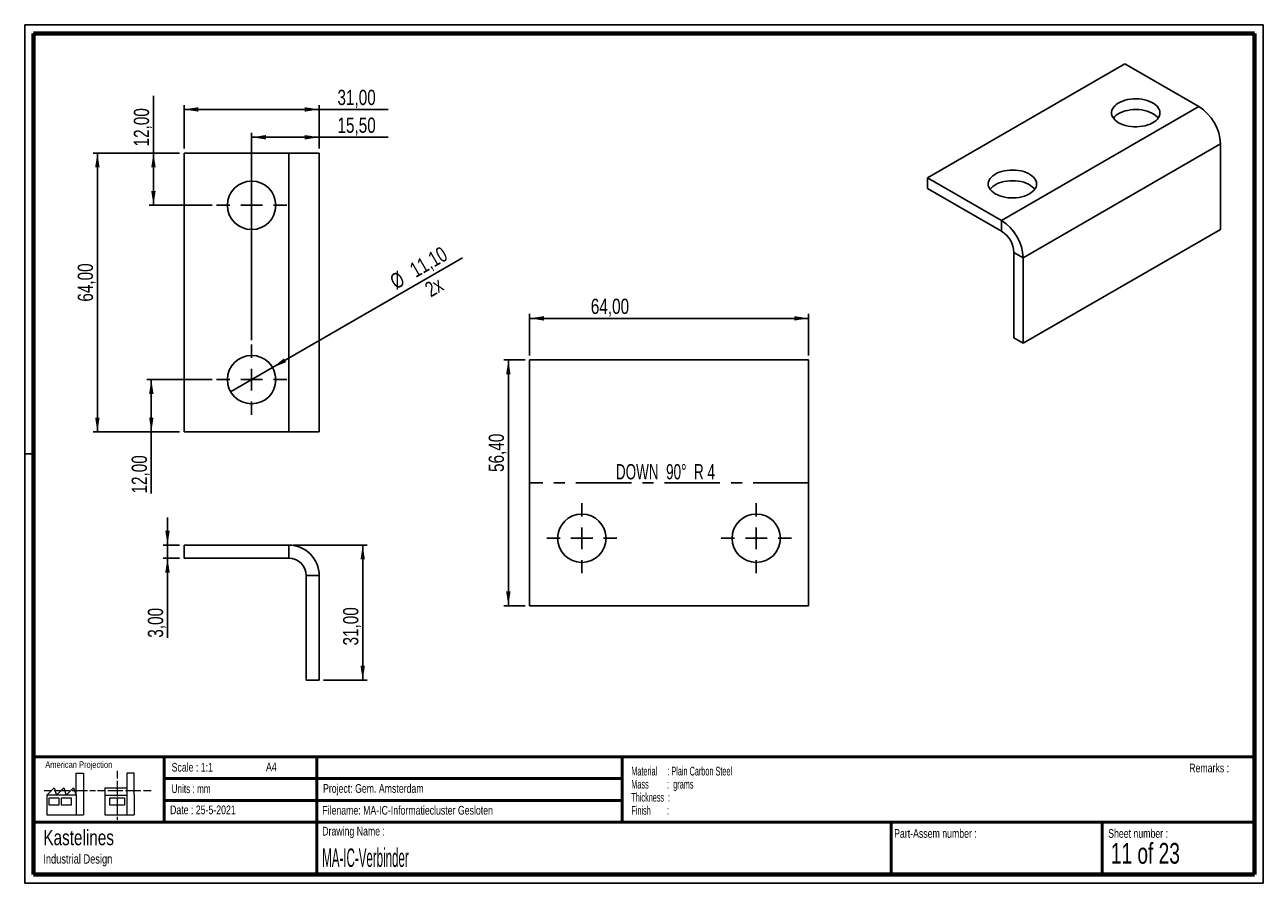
# Paper-space layout 'Verbinder' of a CAD drawing. Header units: millimetres. Extents: x 7 to 291, y 7 to 204.
import ezdxf

# ---------------------------------------------------------------- set-up
doc = ezdxf.new("R2010")
doc.units = ezdxf.units.MM
doc.linetypes.add('CENTERX2', pattern=[20.32, 12.7, -2.54, 2.54, -2.54])
for name, color, linetype in [('BORDERS', 7, 'Continuous'), ('DRAWING', 7, 'Continuous'), ('TEXT_SHEET_FORMAT', 7, 'Continuous')]:
    doc.layers.add(name, color=color, linetype=linetype)
doc.styles.add('SLDTEXTSTYLE0', font='TXT', dxfattribs={"width": 0.7})
doc.styles.add('SLDTEXTSTYLE1', font='TXT', dxfattribs={"width": 0.75})
doc.styles.add('SLDTEXTSTYLE10', font='TXT', dxfattribs={"width": 0.660714})
doc.styles.add('SLDTEXTSTYLE4', font='TXT', dxfattribs={"width": 0.55})
doc.styles.add('SLDTEXTSTYLE5', font='TXT', dxfattribs={"width": 0.605})
doc.styles.add('SLDTEXTSTYLE6', font='TXT', dxfattribs={"width": 0.549})
doc.styles.add('SLDTEXTSTYLE7', font='TXT', dxfattribs={"width": 0.467045})
doc.styles.add('SLDTEXTSTYLE9', font='TXT', dxfattribs={"width": 0.6875})
doc.dimstyles.new('SLDDIMSTYLE19', dxfattribs={"dimtxt": 3.5, "dimasz": 3.302, "dimexe": 0, "dimexo": 0.0625, "dimgap": 0.875, "dimtad": 1, "dimrnd": 1e-09, "dimzin": 12, "dimdsep": 46, "dimtxsty": 'SLDTEXTSTYLE1', "dimsah": 1, "dimcen": 0.09, "dimadec": 0, "dimazin": 3, "dimtfac": 1, "dimtmove": 0, "dimatfit": 0, "dimfxl": 1, "dimfrac": 2, "dimtolj": 1, "dimtzin": 12, "dimarcsym": 0})
doc.dimstyles.new('SLDDIMSTYLE20', dxfattribs={"dimtxt": 3.5, "dimasz": 3.302, "dimexe": 0, "dimexo": 0.0625, "dimgap": 0.875, "dimtad": 1, "dimrnd": 1e-09, "dimzin": 12, "dimdsep": 46, "dimtxsty": 'SLDTEXTSTYLE1', "dimsah": 1, "dimcen": 0.09, "dimadec": 0, "dimazin": 3, "dimtfac": 1, "dimtofl": 0, "dimtmove": 0, "dimatfit": 3, "dimfxl": 1, "dimfrac": 2, "dimtolj": 1, "dimtzin": 12, "dimarcsym": 0})
doc.dimstyles.new('SLDDIMSTYLE21', dxfattribs={"dimtxt": 3.5, "dimasz": 3.302, "dimexe": 0, "dimexo": 0.0625, "dimgap": 0.875, "dimtad": 1, "dimrnd": 1e-09, "dimzin": 12, "dimdsep": 46, "dimtxsty": 'SLDTEXTSTYLE1', "dimblk1": 'NONE', "dimsah": 1, "dimcen": 0, "dimadec": 0, "dimazin": 3, "dimtfac": 1, "dimtmove": 0, "dimatfit": 3, "dimldrblk": 'NONE', "dimfxl": 1, "dimfrac": 2, "dimtolj": 1, "dimtzin": 12, "dimarcsym": 0})

# ---------------------------------------------------------------- blocks, each defined once
blk = doc.blocks.new('SW_NOTE_0_54')
at = {"layer": 'TEXT_SHEET_FORMAT', "color": 0, "char_height": 2, "attachment_point": 1}
for s, insert, style in [('Material     : Plain Carbon Steel', (0, 2.58), 'SLDTEXTSTYLE5'), ('Mass         :  grams', (0, -0.42), 'SLDTEXTSTYLE4'), ('Thickness  :', (0, -3.42), 'SLDTEXTSTYLE5'), ('Finish        :', (0, -6.42), 'SLDTEXTSTYLE6')]:
    blk.add_mtext(s, dxfattribs=dict(at, insert=insert, style=style))
blk = doc.blocks.new('SW_NOTE_0_55')
at = {"layer": 'DRAWING', "color": 0, "attachment_point": 1, "style": 'SLDTEXTSTYLE1'}
for s, insert, char_height in [('Kastelines', (0, 4.51), 3.5), ('Industrial Design', (0, -1.09), 2.1167)]:
    blk.add_mtext(s, dxfattribs=dict(at, insert=insert, char_height=char_height))
blk = doc.blocks.new('_D_118')
at = {"layer": 'DRAWING', "color": 7}
for p, q in [((39.3, 84.39), (39.3, 90.74)), ((42.09, 84.39), (38.3, 84.39)), ((39.3, 81.39), (39.3, 84.39)), ((42.09, 81.39), (38.3, 81.39)), ((39.3, 81.39), (39.3, 63.13))]:
    blk.add_line(p, q, dxfattribs=at)
for points in [[(39.3, 84.39), (39.81, 87.69), (38.79, 87.69)], [(39.3, 81.39), (38.79, 78.09), (39.81, 78.09)]]:
    blk.add_solid(points, dxfattribs=at)
at = {"layer": 'DRAWING', "color": 7, "insert": (34.79, 63.13), "char_height": 3.5, "attachment_point": 1, "rotation": 90, "style": 'SLDTEXTSTYLE1'}
blk.add_mtext('3,00', dxfattribs=at)
blk = doc.blocks.new('_D_119')
at = {"layer": 'DRAWING', "color": 7}
for p, q in [((68.09, 84.39), (85.07, 84.39)), ((84.07, 53.39), (84.07, 84.39)), ((75.09, 53.39), (85.07, 53.39))]:
    blk.add_line(p, q, dxfattribs=at)
for points in [[(84.07, 84.39), (83.56, 81.09), (84.57, 81.09)], [(84.07, 53.39), (84.57, 56.69), (83.56, 56.69)]]:
    blk.add_solid(points, dxfattribs=at)
at = {"layer": 'DRAWING', "color": 7, "insert": (79.56, 61.34), "char_height": 3.5, "attachment_point": 1, "rotation": 90, "style": 'SLDTEXTSTYLE1'}
blk.add_mtext('31,00', dxfattribs=at)
blk = doc.blocks.new('_D_120')
at = {"layer": 'DRAWING', "color": 7}
for p, q in [((43.09, 175.35), (43.09, 185.35)), ((74.09, 175.35), (74.09, 185.35)), ((43.09, 184.35), (74.09, 184.35)), ((74.09, 184.35), (89.91, 184.35))]:
    blk.add_line(p, q, dxfattribs=at)
for points in [[(43.09, 184.35), (46.39, 183.84), (46.39, 184.86)], [(74.09, 184.35), (70.79, 184.86), (70.79, 183.84)]]:
    blk.add_solid(points, dxfattribs=at)
at = {"layer": 'DRAWING', "color": 7, "insert": (78.27, 188.86), "char_height": 3.5, "attachment_point": 1, "style": 'SLDTEXTSTYLE1'}
blk.add_mtext('31,00', dxfattribs=at)
blk = doc.blocks.new('_D_121')
at = {"layer": 'DRAWING', "color": 7}
for p, q in [((42.09, 174.35), (22.22, 174.35)), ((23.22, 174.35), (23.22, 110.35)), ((42.09, 110.35), (22.22, 110.35))]:
    blk.add_line(p, q, dxfattribs=at)
for points in [[(23.22, 174.35), (22.71, 171.05), (23.73, 171.05)], [(23.22, 110.35), (23.73, 113.65), (22.71, 113.65)]]:
    blk.add_solid(points, dxfattribs=at)
at = {"layer": 'DRAWING', "color": 7, "insert": (18.71, 140.24), "char_height": 3.5, "attachment_point": 1, "rotation": 90, "style": 'SLDTEXTSTYLE1'}
blk.add_mtext('64,00', dxfattribs=at)
blk = doc.blocks.new('_D_122')
at = {"layer": 'DRAWING', "color": 7}
for p, q in [((36.08, 174.35), (36.08, 187.5)), ((42.09, 174.35), (35.08, 174.35)), ((36.08, 174.35), (36.08, 162.35)), ((49.54, 162.35), (35.08, 162.35))]:
    blk.add_line(p, q, dxfattribs=at)
for points in [[(36.08, 174.35), (35.57, 171.05), (36.59, 171.05)], [(36.08, 162.35), (36.59, 165.65), (35.57, 165.65)]]:
    blk.add_solid(points, dxfattribs=at)
at = {"layer": 'DRAWING', "color": 7, "insert": (31.57, 175.86), "char_height": 3.5, "attachment_point": 1, "rotation": 90, "style": 'SLDTEXTSTYLE1'}
blk.add_mtext('12,00', dxfattribs=at)
blk = doc.blocks.new('_D_123')
at = {"layer": 'DRAWING', "color": 7}
for p, q in [((49.54, 122.35), (34.59, 122.35)), ((35.59, 122.35), (35.59, 110.35)), ((42.09, 110.35), (34.59, 110.35)), ((35.59, 110.35), (35.59, 96.21))]:
    blk.add_line(p, q, dxfattribs=at)
for points in [[(35.59, 122.35), (35.08, 119.05), (36.1, 119.05)], [(35.59, 110.35), (36.1, 113.65), (35.08, 113.65)]]:
    blk.add_solid(points, dxfattribs=at)
at = {"layer": 'DRAWING', "color": 7, "insert": (31.08, 96.21), "char_height": 3.5, "attachment_point": 1, "rotation": 90, "style": 'SLDTEXTSTYLE1'}
blk.add_mtext('12,00', dxfattribs=at)
blk = doc.blocks.new('_D_124')
at = {"layer": 'DRAWING', "color": 7}
for q in [(106.98, 150.29), (53.78, 119.57)]:
    blk.add_line((63.4, 125.12), q, dxfattribs=at)
blk.add_solid([(63.4, 125.12), (66.51, 126.34), (66, 127.21)], dxfattribs=at)
at = {"layer": 'DRAWING', "color": 7, "char_height": 3.5, "attachment_point": 1, "rotation": 30, "style": 'SLDTEXTSTYLE1'}
for s, insert in [('11,10', (94.47, 148.68)), ('%%c', (89.93, 146)), ('2x', (97.94, 144.21))]:
    blk.add_mtext(s, dxfattribs=dict(at, insert=insert))
blk = doc.blocks.new('_None')
blk = doc.blocks.new('_D_125')
at = {"layer": 'DRAWING', "color": 7}
for p, q in [((58.59, 131.4), (58.59, 178.97)), ((74.09, 175.35), (74.09, 178.97)), ((58.59, 177.97), (74.09, 177.97)), ((74.09, 177.97), (89.91, 177.97))]:
    blk.add_line(p, q, dxfattribs=at)
for points in [[(58.59, 177.97), (61.89, 177.46), (61.89, 178.47)], [(74.09, 177.97), (70.79, 178.47), (70.79, 177.46)]]:
    blk.add_solid(points, dxfattribs=at)
at = {"layer": 'DRAWING', "color": 7, "insert": (78.27, 182.48), "char_height": 3.5, "attachment_point": 1, "style": 'SLDTEXTSTYLE1'}
blk.add_mtext('15,50', dxfattribs=at)
blk = doc.blocks.new('SW_CENTERMARKSYMBOL_10')
at = {"layer": 'DRAWING', "color": 0}
for p, q in [((0, 5), (0, 8.05)), ((-5, 0), (-8.05, 0)), ((0, 0), (-2.5, 0)), ((0, 0), (0, 2.5)), ((0, 0), (0, -2.5)), ((0, 0), (2.5, 0)), ((5, 0), (8.05, 0)), ((0, -5), (0, -8.05))]:
    blk.add_line(p, q, dxfattribs=at)
blk = doc.blocks.new('SW_CENTERMARKSYMBOL_11')
at = {"layer": 'DRAWING', "color": 0}
for p, q in [((0, 5), (0, 8.05)), ((-5, 0), (-8.05, 0)), ((0, 0), (-2.5, 0)), ((0, 0), (0, 2.5)), ((0, 0), (0, -2.5)), ((0, 0), (2.5, 0)), ((5, 0), (8.05, 0)), ((0, -5), (0, -8.05))]:
    blk.add_line(p, q, dxfattribs=at)
blk = doc.blocks.new('_D_126')
at = {"layer": 'DRAWING', "color": 7}
for p, q in [((121.31, 126.86), (116.46, 126.86)), ((117.46, 70.45), (117.46, 126.86)), ((121.31, 70.45), (116.46, 70.45))]:
    blk.add_line(p, q, dxfattribs=at)
for points in [[(117.46, 126.86), (116.95, 123.56), (117.97, 123.56)], [(117.46, 70.45), (117.97, 73.76), (116.95, 73.76)]]:
    blk.add_solid(points, dxfattribs=at)
at = {"layer": 'DRAWING', "color": 7, "insert": (112.95, 101.16), "char_height": 3.5, "attachment_point": 1, "rotation": 90, "style": 'SLDTEXTSTYLE1'}
blk.add_mtext('56,40', dxfattribs=at)
blk = doc.blocks.new('_D_127')
at = {"layer": 'DRAWING', "color": 7}
for p, q in [((122.31, 127.86), (122.31, 137.41)), ((122.31, 136.41), (186.31, 136.41)), ((186.31, 127.86), (186.31, 137.41))]:
    blk.add_line(p, q, dxfattribs=at)
for points in [[(122.31, 136.41), (125.61, 135.9), (125.61, 136.92)], [(186.31, 136.41), (183.01, 136.92), (183.01, 135.9)]]:
    blk.add_solid(points, dxfattribs=at)
at = {"layer": 'DRAWING', "color": 7, "insert": (136.37, 140.92), "char_height": 3.5, "attachment_point": 1, "style": 'SLDTEXTSTYLE1'}
blk.add_mtext('64,00', dxfattribs=at)
blk = doc.blocks.new('SW_CENTERMARKSYMBOL_12')
at = {"layer": 'DRAWING', "color": 0}
for p, q in [((0, 5), (0, 8.05)), ((-5, 0), (-8.05, 0)), ((0, 0), (-2.5, 0)), ((0, 0), (0, 2.5)), ((0, 0), (0, -2.5)), ((0, 0), (2.5, 0)), ((5, 0), (8.05, 0)), ((0, -5), (0, -8.05))]:
    blk.add_line(p, q, dxfattribs=at)
blk = doc.blocks.new('SW_CENTERMARKSYMBOL_13')
at = {"layer": 'DRAWING', "color": 0}
for p, q in [((0, 5), (0, 8.05)), ((-5, 0), (-8.05, 0)), ((0, 0), (-2.5, 0)), ((0, 0), (0, 2.5)), ((0, 0), (0, -2.5)), ((0, 0), (2.5, 0)), ((5, 0), (8.05, 0)), ((0, -5), (0, -8.05))]:
    blk.add_line(p, q, dxfattribs=at)

psp = doc.layouts.new('Verbinder')

# ---------------------------------------------------------------- linework, layer by layer
at = {"color": 7, "linetype": 'Continuous', "lineweight": 25}
for p, q in [((258.858, 194.801), (213.603, 168.676)), ((275.828, 185.004), (258.858, 194.801)), ((230.573, 158.879), (275.828, 185.004)), ((235.523, 150.306), (280.778, 176.431)), ((280.778, 176.431), (280.778, 156.834)), ((43.09, 174.349), (43.09, 110.349)), ((67.09, 174.349), (43.09, 174.349)), ((67.09, 110.349), (67.09, 174.349)), ((67.09, 174.349), (74.09, 174.349)), ((74.09, 110.349), (74.09, 174.349)), ((213.603, 166.226), (213.603, 168.676)), ((213.603, 168.676), (230.573, 158.879)), ((213.603, 166.226), (230.573, 156.429)), ((230.573, 156.429), (230.573, 158.879)), ((280.778, 156.834), (235.523, 130.709)), ((233.402, 151.53), (235.523, 150.306)), ((233.402, 131.933), (233.402, 151.53)), ((235.523, 130.709), (235.523, 150.306)), ((235.523, 130.709), (233.402, 131.933)), ((122.313, 70.455), (122.313, 126.858)), ((122.313, 126.858), (186.313, 126.858)), ((186.313, 126.858), (186.313, 70.455)), ((43.09, 110.349), (67.09, 110.349)), ((74.09, 110.349), (67.09, 110.349)), ((43.09, 81.388), (43.09, 84.388)), ((43.09, 84.388), (67.09, 84.388)), ((67.09, 81.388), (67.09, 84.388)), ((43.09, 81.388), (67.09, 81.388)), ((71.09, 77.388), (74.09, 77.388)), ((71.09, 53.388), (71.09, 77.388)), ((74.09, 53.388), (74.09, 77.388)), ((122.313, 70.455), (186.313, 70.455)), ((74.09, 53.388), (71.09, 53.388))]:
    psp.add_line(p, q, dxfattribs=at)
at = {"color": 7, "linetype": 'CENTERX2'}
psp.add_line((186.313, 98.656), (122.313, 98.656), dxfattribs=at)
at = {"color": 7, "linetype": 'Continuous', "lineweight": 25, "flags": 128}
for points in [[(257.408, 181.31), (257.9, 181.058), (258.44, 180.841), (259.02, 180.663), (259.633, 180.525), (260.27, 180.431), (260.922, 180.38), (261.579, 180.375), (262.233, 180.414), (262.875, 180.498), (263.494, 180.624), (264.084, 180.793), (264.634, 181), (265.139, 181.244), (265.59, 181.52), (265.981, 181.825), (266.307, 182.155), (266.563, 182.504), (266.746, 182.869), (266.853, 183.244), (266.882, 183.623), (266.833, 184.001), (266.707, 184.374), (266.506, 184.735), (266.232, 185.08), (265.889, 185.404), (265.482, 185.703), (265.017, 185.971), (264.501, 186.206), (263.94, 186.404), (263.342, 186.562), (262.716, 186.678), (262.07, 186.751), (261.415, 186.779), (260.758, 186.762), (260.109, 186.7), (259.477, 186.595), (258.872, 186.447), (258.3, 186.259), (257.772, 186.033), (257.293, 185.773), (256.872, 185.482), (256.512, 185.164), (256.221, 184.823), (256.001, 184.466), (255.856, 184.095), (255.788, 183.718), (255.798, 183.338), (255.885, 182.962), (256.049, 182.594), (256.287, 182.24), (256.596, 181.905), (256.971, 181.594), (257.408, 181.31)], [(266.461, 182.351), (266.232, 182.631), (265.889, 182.955), (265.482, 183.253), (265.017, 183.521), (264.501, 183.756), (263.94, 183.954), (263.342, 184.112), (262.716, 184.229), (262.07, 184.301), (261.415, 184.329), (260.758, 184.312), (260.109, 184.251), (259.477, 184.145), (258.872, 183.997), (258.3, 183.809), (257.772, 183.583), (257.293, 183.323), (256.872, 183.032), (256.512, 182.714), (256.221, 182.374), (256.204, 182.351)], [(229.124, 164.982), (229.615, 164.73), (230.155, 164.513), (230.736, 164.335), (231.349, 164.197), (231.986, 164.102), (232.637, 164.052), (233.295, 164.046), (233.949, 164.086), (234.59, 164.169), (235.21, 164.296), (235.799, 164.465), (236.35, 164.672), (236.855, 164.915), (237.306, 165.192), (237.697, 165.497), (238.023, 165.827), (238.279, 166.176), (238.462, 166.541), (238.568, 166.915), (238.598, 167.295), (238.549, 167.673), (238.423, 168.046), (238.222, 168.407), (237.948, 168.752), (237.605, 169.076), (237.198, 169.374), (236.733, 169.643), (236.217, 169.878), (235.655, 170.076), (235.058, 170.234), (234.432, 170.35), (233.786, 170.423), (233.13, 170.451), (232.473, 170.434), (231.825, 170.372), (231.193, 170.267), (230.587, 170.119), (230.016, 169.931), (229.488, 169.705), (229.009, 169.445), (228.587, 169.153), (228.228, 168.835), (227.937, 168.495), (227.717, 168.137), (227.572, 167.767), (227.504, 167.39), (227.513, 167.01), (227.601, 166.634), (227.765, 166.266), (228.003, 165.912), (228.312, 165.577), (228.687, 165.265), (229.124, 164.982)], [(238.177, 166.022), (237.948, 166.303), (237.605, 166.627), (237.198, 166.925), (236.733, 167.193), (236.217, 167.428), (235.655, 167.626), (235.058, 167.784), (234.432, 167.9), (233.786, 167.973), (233.13, 168.001), (232.473, 167.984), (231.825, 167.923), (231.193, 167.817), (230.587, 167.669), (230.016, 167.481), (229.488, 167.255), (229.009, 166.995), (228.587, 166.704), (228.228, 166.386), (227.937, 166.046), (227.92, 166.022)]]:
    psp.add_lwpolyline(points, dxfattribs=at)
at = {"color": 7, "linetype": 'Continuous', "lineweight": 25}
for centre in [(58.59, 162.349), (58.59, 122.349), (134.313, 85.955), (174.313, 85.955)]:
    psp.add_circle(centre, 5.55, dxfattribs=at)
for centre, radius, start, end in [((270.085, 175.973), 10.703, 2.45345, 57.54655), ((224.83, 149.848), 10.703, 2.45345, 57.54655), ((227.285, 151.265), 6.123, 2.48713, 57.51287), ((67.09, 77.388), 7, 0, 90), ((67.09, 77.388), 4, 0, 90)]:
    psp.add_arc(centre, radius, start, end, dxfattribs=at)
at = {"layer": 'BORDERS', "lineweight": 70}
for p, q in [((8.57, 8.784), (8.57, 201.784)), ((8.57, 201.784), (288.57, 201.784)), ((288.57, 201.784), (288.57, 8.784)), ((288.57, 8.784), (8.57, 8.784))]:
    psp.add_line(p, q, dxfattribs=at)
at = {"layer": 'BORDERS', "lineweight": 50}
for p, q in [((8.57, 35.784), (288.57, 35.784)), ((38.57, 35.784), (38.57, 20.784)), ((73.57, 35.784), (73.57, 8.784)), ((143.57, 35.784), (143.57, 20.784)), ((38.57, 30.784), (143.57, 30.784)), ((38.57, 25.784), (143.57, 25.784)), ((8.57, 20.784), (288.57, 20.784)), ((205.222, 8.784), (205.222, 20.784)), ((253.651, 8.784), (253.651, 20.784))]:
    psp.add_line(p, q, dxfattribs=at)
at = {"layer": 'TEXT_SHEET_FORMAT'}
for p, q in [((6.57, 203.784), (290.57, 203.784)), ((6.57, 203.784), (6.57, 6.784)), ((290.57, 203.784), (290.57, 6.784)), ((6.57, 105.284), (8.622, 105.284)), ((6.57, 6.784), (290.57, 6.784))]:
    psp.add_line(p, q, dxfattribs=at)
at = {"layer": 'TEXT_SHEET_FORMAT', "color": 7, "linetype": 'Continuous', "lineweight": 18}
for p, q in [((18.321, 26.971), (18.321, 32.036)), ((18.321, 32.036), (20.003, 32.036)), ((20.003, 32.036), (20.003, 22.47)), ((27.733, 32.596), (27.733, 30.839)), ((31.654, 32.032), (29.972, 32.032)), ((29.972, 32.032), (29.972, 22.466)), ((31.654, 26.967), (31.654, 32.032)), ((11.593, 26.971), (13.275, 28.659)), ((13.275, 28.659), (13.837, 26.971)), ((13.837, 26.971), (15.519, 28.659)), ((15.519, 28.659), (16.081, 26.971)), ((16.081, 26.971), (17.763, 28.659)), ((17.763, 28.659), (18.321, 26.971)), ((24.927, 28.655), (24.927, 26.967)), ((24.927, 28.655), (29.972, 28.655)), ((27.733, 30.252), (27.733, 28.49)), ((27.733, 28.49), (27.733, 26.728)), ((10.981, 28.1), (12.736, 28.1)), ((18.321, 26.971), (11.593, 26.971)), ((11.593, 26.971), (11.593, 22.47)), ((12.156, 26.411), (14.399, 26.411)), ((12.156, 24.723), (12.156, 26.411)), ((13.321, 28.1), (15.076, 28.1)), ((14.399, 26.411), (14.399, 24.723)), ((14.957, 26.411), (17.201, 26.411)), ((14.957, 24.723), (14.957, 26.411)), ((15.076, 28.1), (16.831, 28.1)), ((17.201, 26.411), (17.201, 24.723)), ((17.416, 28.1), (19.171, 28.1)), ((18.321, 26.971), (18.321, 22.47)), ((19.171, 28.1), (20.926, 28.1)), ((21.511, 28.1), (22.809, 28.1)), ((23.245, 28.095), (24.995, 28.095)), ((24.927, 26.967), (29.972, 26.967)), ((24.927, 26.967), (24.927, 22.466)), ((25.58, 28.095), (27.335, 28.095)), ((26.051, 26.407), (29.415, 26.407)), ((26.051, 24.719), (26.051, 26.407)), ((27.335, 28.095), (29.09, 28.095)), ((27.733, 26.141), (27.733, 24.379)), ((29.415, 26.407), (29.415, 24.719)), ((29.675, 28.095), (31.43, 28.095)), ((31.43, 28.095), (33.185, 28.095)), ((31.654, 26.967), (31.654, 22.466)), ((33.77, 28.095), (35.525, 28.095)), ((14.399, 24.723), (12.156, 24.723)), ((17.201, 24.723), (14.957, 24.723)), ((29.415, 24.719), (26.051, 24.719)), ((27.733, 24.379), (27.733, 22.618)), ((11.593, 22.47), (18.321, 22.47)), ((18.321, 22.47), (20.003, 22.47)), ((24.927, 22.466), (31.654, 22.466)), ((27.733, 22.03), (27.733, 21.342))]:
    psp.add_line(p, q, dxfattribs=at)

# ---------------------------------------------------------------- block references
at = {"layer": 'DRAWING', "color": 7}
for name, p in [('SW_CENTERMARKSYMBOL_10', (58.59, 162.349)), ('SW_CENTERMARKSYMBOL_11', (58.59, 122.349)), ('SW_CENTERMARKSYMBOL_12', (134.313, 85.955)), ('SW_CENTERMARKSYMBOL_13', (174.313, 85.955))]:
    psp.add_blockref(name, p, dxfattribs=at)
at = {"layer": 'DRAWING'}
psp.add_blockref('SW_NOTE_0_55', (10.827, 14.511), dxfattribs=at)
at = {"layer": 'TEXT_SHEET_FORMAT', "color": 218}
psp.add_blockref('SW_NOTE_0_54', (145.653, 30.931), dxfattribs=at)

# ---------------------------------------------------------------- texts
at = {"color": 7, "linetype": 'Continuous', "lineweight": 0, "insert": (153.483, 102.964), "char_height": 3.5, "attachment_point": 2, "style": 'SLDTEXTSTYLE10'}
psp.add_mtext('DOWN  90°  R 4', dxfattribs=at)
at = {"layer": 'TEXT_SHEET_FORMAT', "attachment_point": 1}
for s, insert, char_height, style in [('American Projection', (11.277, 34.756), 1.5, 'SLDTEXTSTYLE1'), ('Scale : 1:1', (40.245, 34.408), 2, 'SLDTEXTSTYLE1'), ('A4', (61.891, 34.486), 2, 'SLDTEXTSTYLE1'), ('Remarks :', (273.596, 34.236), 2, 'SLDTEXTSTYLE1'), ('Units : mm', (40.239, 29.476), 2, 'SLDTEXTSTYLE0'), ('Project: Gem. Amsterdam', (74.956, 29.538), 2, 'SLDTEXTSTYLE1'), ('Date : 25-5-2021', (39.887, 24.622), 2, 'SLDTEXTSTYLE1'), ('Filename: MA-IC-Informatiecluster Gesloten', (74.798, 24.531), 2, 'SLDTEXTSTYLE1'), ('Drawing Name :', (74.78, 19.737), 2, 'SLDTEXTSTYLE1'), ('Part-Assem number :', (205.927, 19.21), 2, 'SLDTEXTSTYLE1'), ('Sheet number :', (255.011, 19.21), 2, 'SLDTEXTSTYLE1'), ('11 of 23', (255.634, 16.04), 4.7625, 'SLDTEXTSTYLE9')]:
    psp.add_mtext(s, dxfattribs=dict(at, insert=insert, char_height=char_height, style=style))
at = {"layer": 'TEXT_SHEET_FORMAT', "color": 218, "insert": (74.78, 14.762), "char_height": 4.23333, "attachment_point": 1, "style": 'SLDTEXTSTYLE7'}
psp.add_mtext('MA-IC-Verbinder', dxfattribs=at)

# ---------------------------------------------------------------- dimensions: what is measured, and where the dimension line sits
at = {"layer": 'DRAWING', "color": 7}
for base, p1, p2, dimstyle, picture, middle in [((36.082, 162.349), (43.09, 174.349), (50.54, 162.349), 'SLDDIMSTYLE20', '_D_122', (36.082, 181.677)), ((23.22, 110.349), (43.09, 174.349), (43.09, 110.349), 'SLDDIMSTYLE20', '_D_121', (23.22, 146.059)), ((117.458, 126.858), (122.313, 70.455), (122.313, 126.858), 'SLDDIMSTYLE20', '_D_126', (117.458, 106.979)), ((35.587, 110.349), (50.54, 122.349), (43.09, 110.349), 'SLDDIMSTYLE20', '_D_123', (35.587, 102.032)), ((39.298, 84.388), (43.09, 81.388), (43.09, 84.388), 'SLDDIMSTYLE19', '_D_118', (39.298, 67.651)), ((84.067, 84.388), (74.09, 53.388), (67.09, 84.388), 'SLDDIMSTYLE20', '_D_119', (84.067, 67.156))]:
    dim = psp.add_linear_dim(base=base, p1=p1, p2=p2, angle=90, dimstyle=dimstyle, dxfattribs=at)
    dim.commit()
    dim.dimension.update_dxf_attribs({"geometry": picture, "text_midpoint": middle, "dimtype": 160})
for base, p1, p2, picture, middle in [((74.09, 184.349), (43.09, 174.349), (74.09, 174.349), '_D_120', (84.09, 184.349)), ((74.09, 177.967), (58.59, 130.399), (74.09, 174.349), '_D_125', (84.09, 177.967)), ((186.313, 136.413), (122.313, 126.858), (186.313, 126.858), '_D_127', (142.193, 136.413))]:
    dim = psp.add_linear_dim(base=base, p1=p1, p2=p2, dimstyle='SLDDIMSTYLE20', dxfattribs=at)
    dim.commit()
    dim.dimension.update_dxf_attribs({"geometry": picture, "text_midpoint": middle, "dimtype": 160})
dim = psp.add_diameter_dim_2p(p1=(53.784, 119.574), p2=(63.397, 125.124), dimstyle='SLDDIMSTYLE21', dxfattribs=at)
dim.commit()
dim.dimension.update_dxf_attribs({"geometry": '_D_124', "text_midpoint": (99.658, 146.059), "dimtype": 163})

doc.saveas('drawing.dxf')
